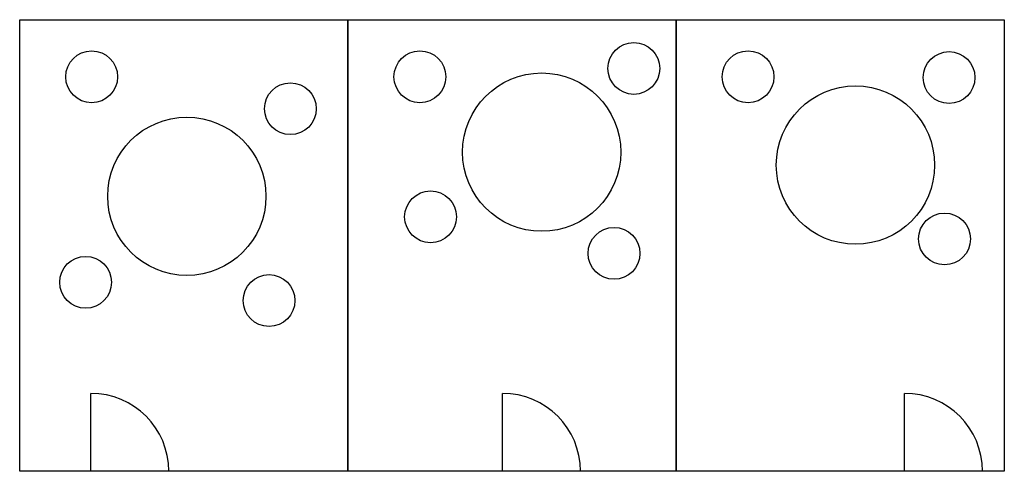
# Model space of a CAD drawing. Header units: millimetres. Extents: x 1066 to 3594, y 856 to 2016.
import ezdxf

# ---------------------------------------------------------------- set-up
doc = ezdxf.new("R2010")
doc.units = ezdxf.units.MM

msp = doc.modelspace()

# ---------------------------------------------------------------- linework, layer by layer
for p, q in [((1249.2, 856.5), (1249.2, 1056.5)), ((2306.2, 856.5), (2306.2, 1056.5)), ((3338.4, 856.5), (3338.4, 1056.5))]:
    msp.add_line(p, q)
for points in [[(1066.3, 2015.6), (1909, 2015.6), (1909, 856.5), (1066.3, 856.5)], [(1909, 2015.6), (2751.7, 2015.6), (2751.7, 856.5), (1909, 856.5)], [(2751.7, 2015.6), (3594.4, 2015.6), (3594.4, 856.5), (2751.7, 856.5)]]:
    msp.add_lwpolyline(points, close=True)
for centre, radius in [((2643.2, 1890.5), 66.5), ((1251.1, 1869), 66.5), ((2093.8, 1869), 66.5), ((2936.5, 1869), 66.5), ((3452.6, 1867.1), 66.5), ((2406.6, 1675.6), 203.2), ((1761.4, 1787), 66.5), ((3212.2, 1642.4), 203.2), ((1495.5, 1562.3), 203.2), ((2121.2, 1509.6), 66.5), ((3440.9, 1452.9), 66.5), ((2592.3, 1415.8), 66.5), ((1235.5, 1341.6), 66.5), ((1706.6, 1294.7), 66.5)]:
    msp.add_circle(centre, radius)
for centre in [(1249.2, 856.5), (2306.2, 856.5), (3338.4, 856.5)]:
    msp.add_arc(centre, 200, 0, 90)

doc.saveas('drawing.dxf')
